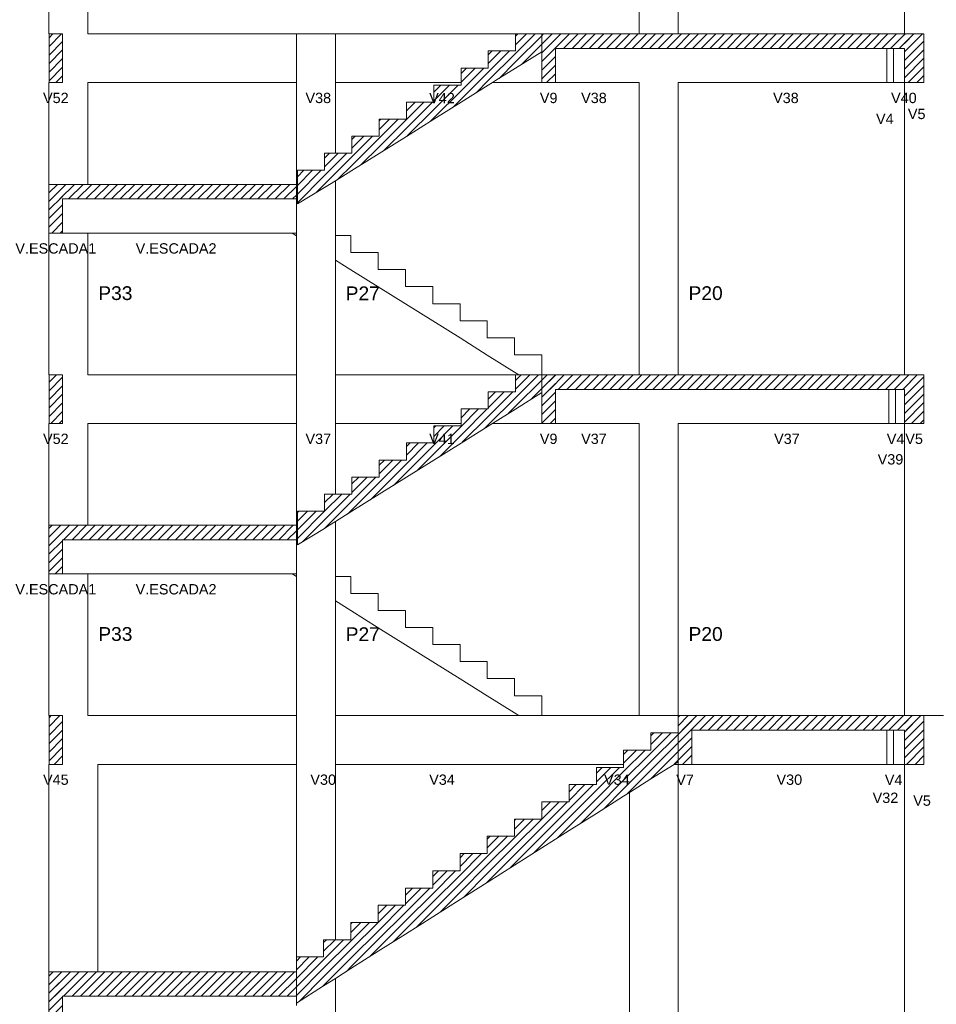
# Model space of a CAD drawing. Header units: millimetres. Extents: x 10 to 1250, y -62 to 528.
# Tile 208 of 256: x 126 to 135, y 338 to 348. Entities that reach past the tile are written whole.
import ezdxf

# ---------------------------------------------------------------- set-up
doc = ezdxf.new("R2010")
doc.units = ezdxf.units.MM
doc.header["$LTSCALE"] = 0.05
for name, color, linetype, lineweight in [('FO-Cotas', 5, 'Continuous', 5), ('FO-Níveis', 9, 'Continuous', 5), ('FO-Pilares pré-moldados', 3, 'Continuous', 20), ('FO-Seção das fundações', 9, 'Continuous', 5), ('FO-Títulos', 7, 'Continuous', 5)]:
    doc.layers.add(name, color=color, linetype=linetype, lineweight=lineweight)
doc.styles.add('Arial', font='arial.ttf')
pattern_1 = [(45, (-127.84726, -34.92108), (-0.08838835, 0.08838835), [])]

# ---------------------------------------------------------------- blocks, each defined once
blk = doc.blocks.new('BBBBB')
at = {"layer": 'FO-Níveis', "linetype": 'Continuous'}
h = blk.add_hatch(dxfattribs=at)
h.set_pattern_fill('ANSI31', color=256, style=0)
h.set_pattern_definition(pattern_1)
h.paths.add_polyline_path([(-29.8385, 31.5821), (-29.5585, 31.5821), (-29.5585, 32.5821), (-29.8385, 32.5821), (-29.8385, 31.5821)])
h = blk.add_hatch(dxfattribs=at)
h.set_pattern_fill('ANSI31', color=256, style=0)
h.set_pattern_definition(pattern_1)
h.paths.add_polyline_path([(-19.7191, 32.2158), (-20.2591, 31.8783), (-20.2591, 32.5821), (-19.7191, 32.5821), (-19.7191, 32.2158)])
h = blk.add_hatch(dxfattribs=at)
h.set_pattern_fill('ANSI31', color=256, style=0)
h.set_pattern_definition(pattern_1)
h.paths.add_polyline_path([(-19.7191, 32.2821), (-11.8751, 32.2821), (-11.8751, 32.5821), (-19.7191, 32.5821), (-19.7191, 32.2821)])
h = blk.add_hatch(dxfattribs=at)
h.set_pattern_fill('ANSI31', color=256, style=0)
h.set_pattern_definition(pattern_1)
h.paths.add_polyline_path([(-19.7191, 31.5821), (-19.4391, 31.5821), (-19.4391, 32.5821), (-19.7191, 32.5821), (-19.7191, 31.5821)])
h = blk.add_hatch(dxfattribs=at)
h.set_pattern_fill('ANSI31', color=256, style=0)
h.set_pattern_definition(pattern_1)
h.paths.add_polyline_path([(-12.2751, 31.5821), (-11.8751, 31.5821), (-11.8751, 32.5821), (-12.2751, 32.5821), (-12.2751, 31.5821)])
h = blk.add_hatch(dxfattribs=at)
h.set_pattern_fill('ANSI31', color=256, style=0)
h.set_pattern_definition(pattern_1)
h.paths.add_polyline_path([(-20.2591, 31.8783), (-20.8191, 31.5283), (-20.8191, 32.2321), (-20.2591, 32.2321), (-20.2591, 31.8783)])
h = blk.add_hatch(dxfattribs=at)
h.set_pattern_fill('ANSI31', color=256, style=0)
h.set_pattern_definition(pattern_1)
h.paths.add_polyline_path([(-20.8191, 31.5283), (-21.3791, 31.1783), (-21.3791, 31.8821), (-20.8191, 31.8821), (-20.8191, 31.5283)])
h = blk.add_hatch(dxfattribs=at)
h.set_pattern_fill('ANSI31', color=256, style=0)
h.set_pattern_definition(pattern_1)
h.paths.add_polyline_path([(-21.3791, 31.1783), (-21.9391, 30.8283), (-21.9391, 31.5321), (-21.3791, 31.5321), (-21.3791, 31.1783)])
h = blk.add_hatch(dxfattribs=at)
h.set_pattern_fill('ANSI31', color=256, style=0)
h.set_pattern_definition(pattern_1)
h.paths.add_polyline_path([(-21.9391, 30.8283), (-22.4991, 30.4783), (-22.4991, 31.1821), (-21.9391, 31.1821), (-21.9391, 30.8283)])
h = blk.add_hatch(dxfattribs=at)
h.set_pattern_fill('ANSI31', color=256, style=0)
h.set_pattern_definition(pattern_1)
h.paths.add_polyline_path([(-22.4991, 30.4783), (-23.0591, 30.1283), (-23.0591, 30.8321), (-22.4991, 30.8321), (-22.4991, 30.4783)])
h = blk.add_hatch(dxfattribs=at)
h.set_pattern_fill('ANSI31', color=256, style=0)
h.set_pattern_definition(pattern_1)
h.paths.add_polyline_path([(-23.0591, 30.1283), (-23.6191, 29.7783), (-23.6191, 30.4821), (-23.0591, 30.4821), (-23.0591, 30.1283)])
h = blk.add_hatch(dxfattribs=at)
h.set_pattern_fill('ANSI31', color=256, style=0)
h.set_pattern_definition(pattern_1)
h.paths.add_polyline_path([(-23.6191, 29.7783), (-24.1791, 29.4283), (-24.1791, 30.1321), (-23.6191, 30.1321), (-23.6191, 29.7783)])
h = blk.add_hatch(dxfattribs=at)
h.set_pattern_fill('ANSI31', color=256, style=0)
h.set_pattern_definition(pattern_1)
h.paths.add_polyline_path([(-24.1791, 29.4283), (-24.7391, 29.0908), (-24.7391, 29.7821), (-24.1791, 29.7821), (-24.1791, 29.4283)])
h = blk.add_hatch(dxfattribs=at)
h.set_pattern_fill('ANSI31', color=256, style=0)
h.set_pattern_definition(pattern_1)
h.paths.add_polyline_path([(-29.8391, 29.1921), (-24.7591, 29.1921), (-24.7591, 29.4921), (-29.8391, 29.4921), (-29.8391, 29.1921)])
h = blk.add_hatch(dxfattribs=at)
h.set_pattern_fill('ANSI31', color=256, style=0)
h.set_pattern_definition(pattern_1)
h.paths.add_polyline_path([(-29.8391, 28.4921), (-29.5591, 28.4921), (-29.5591, 29.4921), (-29.8391, 29.4921), (-29.8391, 28.4921)])
h = blk.add_hatch(dxfattribs=at)
h.set_pattern_fill('ANSI31', color=256, style=0)
h.set_pattern_definition(pattern_1)
h.paths.add_polyline_path([(-29.8385, 24.5821), (-29.5585, 24.5821), (-29.5585, 25.5821), (-29.8385, 25.5821), (-29.8385, 24.5821)])
h = blk.add_hatch(dxfattribs=at)
h.set_pattern_fill('ANSI31', color=256, style=0)
h.set_pattern_definition(pattern_1)
h.paths.add_polyline_path([(-19.7191, 25.2158), (-20.2591, 24.8783), (-20.2591, 25.5821), (-19.7191, 25.5821), (-19.7191, 25.2158)])
h = blk.add_hatch(dxfattribs=at)
h.set_pattern_fill('ANSI31', color=256, style=0)
h.set_pattern_definition(pattern_1)
h.paths.add_polyline_path([(-19.7191, 25.2821), (-11.8751, 25.2821), (-11.8751, 25.5821), (-19.7191, 25.5821), (-19.7191, 25.2821)])
h = blk.add_hatch(dxfattribs=at)
h.set_pattern_fill('ANSI31', color=256, style=0)
h.set_pattern_definition(pattern_1)
h.paths.add_polyline_path([(-19.7191, 24.5821), (-19.4391, 24.5821), (-19.4391, 25.5821), (-19.7191, 25.5821), (-19.7191, 24.5821)])
h = blk.add_hatch(dxfattribs=at)
h.set_pattern_fill('ANSI31', color=256, style=0)
h.set_pattern_definition(pattern_1)
h.paths.add_polyline_path([(-12.2751, 24.5821), (-11.8751, 24.5821), (-11.8751, 25.5821), (-12.2751, 25.5821), (-12.2751, 24.5821)])
h = blk.add_hatch(dxfattribs=at)
h.set_pattern_fill('ANSI31', color=256, style=0)
h.set_pattern_definition(pattern_1)
h.paths.add_polyline_path([(-20.2591, 24.8783), (-20.8191, 24.5283), (-20.8191, 25.2321), (-20.2591, 25.2321), (-20.2591, 24.8783)])
h = blk.add_hatch(dxfattribs=at)
h.set_pattern_fill('ANSI31', color=256, style=0)
h.set_pattern_definition(pattern_1)
h.paths.add_polyline_path([(-20.8191, 24.5283), (-21.3791, 24.1783), (-21.3791, 24.8821), (-20.8191, 24.8821), (-20.8191, 24.5283)])
h = blk.add_hatch(dxfattribs=at)
h.set_pattern_fill('ANSI31', color=256, style=0)
h.set_pattern_definition(pattern_1)
h.paths.add_polyline_path([(-21.3791, 24.1783), (-21.9391, 23.8283), (-21.9391, 24.5321), (-21.3791, 24.5321), (-21.3791, 24.1783)])
h = blk.add_hatch(dxfattribs=at)
h.set_pattern_fill('ANSI31', color=256, style=0)
h.set_pattern_definition(pattern_1)
h.paths.add_polyline_path([(-21.9391, 23.8283), (-22.4991, 23.4783), (-22.4991, 24.1821), (-21.9391, 24.1821), (-21.9391, 23.8283)])
h = blk.add_hatch(dxfattribs=at)
h.set_pattern_fill('ANSI31', color=256, style=0)
h.set_pattern_definition(pattern_1)
h.paths.add_polyline_path([(-22.4991, 23.4783), (-23.0591, 23.1283), (-23.0591, 23.8321), (-22.4991, 23.8321), (-22.4991, 23.4783)])
h = blk.add_hatch(dxfattribs=at)
h.set_pattern_fill('ANSI31', color=256, style=0)
h.set_pattern_definition(pattern_1)
h.paths.add_polyline_path([(-23.0591, 23.1283), (-23.6191, 22.7783), (-23.6191, 23.4821), (-23.0591, 23.4821), (-23.0591, 23.1283)])
h = blk.add_hatch(dxfattribs=at)
h.set_pattern_fill('ANSI31', color=256, style=0)
h.set_pattern_definition(pattern_1)
h.paths.add_polyline_path([(-23.6191, 22.7783), (-24.1791, 22.4283), (-24.1791, 23.1321), (-23.6191, 23.1321), (-23.6191, 22.7783)])
h = blk.add_hatch(dxfattribs=at)
h.set_pattern_fill('ANSI31', color=256, style=0)
h.set_pattern_definition(pattern_1)
h.paths.add_polyline_path([(-24.1791, 22.4283), (-24.7391, 22.0908), (-24.7391, 22.7821), (-24.1791, 22.7821), (-24.1791, 22.4283)])
h = blk.add_hatch(dxfattribs=at)
h.set_pattern_fill('ANSI31', color=256, style=0)
h.set_pattern_definition(pattern_1)
h.paths.add_polyline_path([(-29.8391, 22.1921), (-24.7591, 22.1921), (-24.7591, 22.4921), (-29.8391, 22.4921), (-29.8391, 22.1921)])
h = blk.add_hatch(dxfattribs=at)
h.set_pattern_fill('ANSI31', color=256, style=0)
h.set_pattern_definition(pattern_1)
h.paths.add_polyline_path([(-29.8391, 21.4921), (-29.5591, 21.4921), (-29.5591, 22.4921), (-29.8391, 22.4921), (-29.8391, 21.4921)])
h = blk.add_hatch(dxfattribs=at)
h.set_pattern_fill('ANSI31', color=256, style=0)
h.set_pattern_definition(pattern_1)
h.paths.add_polyline_path([(-29.8385, 17.5821), (-29.5585, 17.5821), (-29.5585, 18.5821), (-29.8385, 18.5821), (-29.8385, 17.5821)])
h = blk.add_hatch(dxfattribs=at)
h.set_pattern_fill('ANSI31', color=256, style=0)
h.set_pattern_definition(pattern_1)
h.paths.add_polyline_path([(-16.9191, 18.2821), (-11.8751, 18.2821), (-11.8751, 18.5821), (-16.9191, 18.5821), (-16.9191, 18.2821)])
h = blk.add_hatch(dxfattribs=at)
h.set_pattern_fill('ANSI31', color=256, style=0)
h.set_pattern_definition(pattern_1)
h.paths.add_polyline_path([(-16.9191, 17.5821), (-16.6391, 17.5821), (-16.6391, 18.5821), (-16.9191, 18.5821), (-16.9191, 17.5821)])
h = blk.add_hatch(dxfattribs=at)
h.set_pattern_fill('ANSI31', color=256, style=0)
h.set_pattern_definition(pattern_1)
h.paths.add_polyline_path([(-12.2751, 17.5821), (-11.8751, 17.5821), (-11.8751, 18.5821), (-12.2751, 18.5821), (-12.2751, 17.5821)])
h = blk.add_hatch(dxfattribs=at)
h.set_pattern_fill('ANSI31', color=256, style=0)
h.set_pattern_definition(pattern_1)
h.paths.add_polyline_path([(-16.9191, 17.6366), (-17.4791, 17.2826), (-17.4791, 18.2281), (-16.9191, 18.2281), (-16.9191, 17.6366)])
h = blk.add_hatch(dxfattribs=at)
h.set_pattern_fill('ANSI31', color=256, style=0)
h.set_pattern_definition(pattern_1)
h.paths.add_polyline_path([(-17.4791, 17.2826), (-18.0391, 16.9286), (-18.0391, 17.8741), (-17.4791, 17.8741), (-17.4791, 17.2826)])
h = blk.add_hatch(dxfattribs=at)
h.set_pattern_fill('ANSI31', color=256, style=0)
h.set_pattern_definition(pattern_1)
h.paths.add_polyline_path([(-18.0391, 16.9286), (-18.5991, 16.5746), (-18.5991, 17.5201), (-18.0391, 17.5201), (-18.0391, 16.9286)])
h = blk.add_hatch(dxfattribs=at)
h.set_pattern_fill('ANSI31', color=256, style=0)
h.set_pattern_definition(pattern_1)
h.paths.add_polyline_path([(-18.5991, 16.5746), (-19.1591, 16.2206), (-19.1591, 17.1661), (-18.5991, 17.1661), (-18.5991, 16.5746)])
h = blk.add_hatch(dxfattribs=at)
h.set_pattern_fill('ANSI31', color=256, style=0)
h.set_pattern_definition(pattern_1)
h.paths.add_polyline_path([(-19.1591, 16.2206), (-19.7191, 15.8666), (-19.7191, 16.8121), (-19.1591, 16.8121), (-19.1591, 16.2206)])
h = blk.add_hatch(dxfattribs=at)
h.set_pattern_fill('ANSI31', color=256, style=0)
h.set_pattern_definition(pattern_1)
h.paths.add_polyline_path([(-19.7191, 15.8666), (-20.2791, 15.5126), (-20.2791, 16.4581), (-19.7191, 16.4581), (-19.7191, 15.8666)])
h = blk.add_hatch(dxfattribs=at)
h.set_pattern_fill('ANSI31', color=256, style=0)
h.set_pattern_definition(pattern_1)
h.paths.add_polyline_path([(-20.2791, 15.5126), (-20.8391, 15.1586), (-20.8391, 16.1041), (-20.2791, 16.1041), (-20.2791, 15.5126)])
h = blk.add_hatch(dxfattribs=at)
h.set_pattern_fill('ANSI31', color=256, style=0)
h.set_pattern_definition(pattern_1)
h.paths.add_polyline_path([(-20.8391, 15.1586), (-21.3991, 14.8046), (-21.3991, 15.7501), (-20.8391, 15.7501), (-20.8391, 15.1586)])
h = blk.add_hatch(dxfattribs=at)
h.set_pattern_fill('ANSI31', color=256, style=0)
h.set_pattern_definition(pattern_1)
h.paths.add_polyline_path([(-21.3991, 14.8046), (-21.9591, 14.4506), (-21.9591, 15.3961), (-21.3991, 15.3961), (-21.3991, 14.8046)])
h = blk.add_hatch(dxfattribs=at)
h.set_pattern_fill('ANSI31', color=256, style=0)
h.set_pattern_definition(pattern_1)
h.paths.add_polyline_path([(-21.9591, 14.4506), (-22.5191, 14.0966), (-22.5191, 15.0421), (-21.9591, 15.0421), (-21.9591, 14.4506)])
h = blk.add_hatch(dxfattribs=at)
h.set_pattern_fill('ANSI31', color=256, style=0)
h.set_pattern_definition(pattern_1)
h.paths.add_polyline_path([(-22.5191, 14.0966), (-23.0791, 13.7426), (-23.0791, 14.6881), (-22.5191, 14.6881), (-22.5191, 14.0966)])
h = blk.add_hatch(dxfattribs=at)
h.set_pattern_fill('ANSI31', color=256, style=0)
h.set_pattern_definition(pattern_1)
h.paths.add_polyline_path([(-23.0791, 13.7426), (-23.6391, 13.3886), (-23.6391, 14.3341), (-23.0791, 14.3341), (-23.0791, 13.7426)])
h = blk.add_hatch(dxfattribs=at)
h.set_pattern_fill('ANSI31', color=256, style=0)
h.set_pattern_definition(pattern_1)
h.paths.add_polyline_path([(-23.6391, 13.3886), (-24.1991, 13.0346), (-24.1991, 13.9801), (-23.6391, 13.9801), (-23.6391, 13.3886)])
h = blk.add_hatch(dxfattribs=at)
h.set_pattern_fill('ANSI31', color=256, style=0)
h.set_pattern_definition(pattern_1)
h.paths.add_polyline_path([(-24.1991, 13.0346), (-24.7591, 12.6806), (-24.7591, 13.6261), (-24.1991, 13.6261), (-24.1991, 13.0346)])
h = blk.add_hatch(dxfattribs=at)
h.set_pattern_fill('ANSI31', color=256, style=0)
h.set_pattern_definition(pattern_1)
h.paths.add_polyline_path([(-29.8391, 12.8221), (-24.7591, 12.8221), (-24.7591, 13.3221), (-29.8391, 13.3221), (-29.8391, 12.8221)])
h = blk.add_hatch(dxfattribs=at)
h.set_pattern_fill('ANSI31', color=256, style=0)
h.set_pattern_definition(pattern_1)
h.paths.add_polyline_path([(-29.8391, 12.3221), (-29.5591, 12.3221), (-29.5591, 13.3221), (-29.8391, 13.3221), (-29.8391, 12.3221)])
at = {"layer": 'FO-Cotas'}
for p, q in [((-29.8391, 39.5821), (-29.8391, 32.5821)), ((-29.0391, 32.5821), (-29.0391, 38.5821)), ((-17.7191, 38.5821), (-17.7191, 32.5821)), ((-16.9191, 32.5821), (-16.9191, 38.5821)), ((-12.2751, 38.5821), (-12.2751, 32.5821)), ((-24.7591, 32.5821), (-29.0391, 32.5821)), ((-23.9591, 32.5821), (-24.7591, 32.5821)), ((-24.7591, 32.5821), (-24.7591, 31.5821)), ((-21.1675, 32.5821), (-23.9591, 32.5821)), ((-23.9591, 31.5821), (-23.9591, 32.5821)), ((-20.9175, 32.5821), (-21.1675, 32.5821)), ((-20.6675, 32.5821), (-20.9175, 32.5821)), ((-20.2591, 32.5821), (-20.6675, 32.5821)), ((-12.6361, 32.2821), (-12.6361, 31.5821)), ((-12.4961, 32.2821), (-12.4961, 31.5821)), ((-29.8391, 31.5821), (-29.8391, 29.4921)), ((-29.0391, 31.5821), (-24.7591, 31.5821)), ((-29.0391, 29.4921), (-29.0391, 31.5821)), ((-24.7591, 31.5821), (-24.7591, 29.4921)), ((-23.9591, 31.5821), (-21.3791, 31.5821)), ((-23.9591, 30.1321), (-23.9591, 31.5821)), ((-20.733, 31.5821), (-20.6675, 31.5821)), ((-20.6675, 31.5821), (-19.7191, 31.5821)), ((-19.4391, 31.5821), (-17.7191, 31.5821)), ((-17.7191, 31.5821), (-17.7191, 29.4921)), ((-16.9191, 31.5821), (-12.6361, 31.5821)), ((-16.9191, 29.4921), (-16.9191, 31.5821)), ((-12.6361, 31.5821), (-12.4961, 31.5821)), ((-12.4961, 31.5821), (-12.3561, 31.5821)), ((-12.3561, 31.5821), (-12.2751, 31.5821)), ((-12.2751, 31.5821), (-12.2751, 29.4921)), ((-23.9591, 29.4921), (-23.9591, 29.5658)), ((-23.9591, 28.4421), (-23.9591, 29.4921)), ((-17.7191, 29.4921), (-17.7191, 25.5821)), ((-16.9191, 25.5821), (-16.9191, 29.4921)), ((-12.2751, 29.4921), (-12.2751, 25.5821)), ((-24.7591, 29.1921), (-24.7591, 29.1421)), ((-24.7591, 29.1421), (-24.7591, 28.7921)), ((-24.7591, 28.7921), (-24.7591, 28.4921)), ((-29.8391, 28.4921), (-29.8391, 25.5821)), ((-29.5591, 28.4921), (-29.0391, 28.4921)), ((-29.0391, 25.5821), (-29.0391, 28.4921)), ((-29.0391, 28.4921), (-24.8451, 28.4921)), ((-24.8451, 28.4921), (-24.7591, 28.4383)), ((-24.8451, 28.4921), (-24.7591, 28.4921)), ((-24.7591, 28.4921), (-24.7591, 28.4383)), ((-24.7591, 28.4383), (-24.7591, 25.5821)), ((-23.6391, 28.4421), (-23.9591, 28.4421)), ((-23.9591, 27.9383), (-23.9591, 28.4421)), ((-23.6391, 28.0921), (-23.6391, 28.4421)), ((-23.9591, 27.9383), (-23.6391, 27.7383)), ((-23.9591, 25.5821), (-23.9591, 27.9383)), ((-23.0791, 28.0921), (-23.6391, 28.0921)), ((-23.0791, 27.7421), (-23.0791, 28.0921)), ((-23.6391, 27.7383), (-23.0791, 27.3883)), ((-22.5191, 27.7421), (-23.0791, 27.7421)), ((-22.5191, 27.3921), (-22.5191, 27.7421)), ((-23.0791, 27.3883), (-22.5191, 27.0383)), ((-21.9591, 27.3921), (-22.5191, 27.3921)), ((-21.9591, 27.0421), (-21.9591, 27.3921)), ((-22.5191, 27.0383), (-21.9591, 26.6883)), ((-21.3991, 27.0421), (-21.9591, 27.0421)), ((-21.3991, 26.6921), (-21.3991, 27.0421)), ((-20.8391, 26.6921), (-21.3991, 26.6921)), ((-20.8391, 26.3421), (-20.8391, 26.6921)), ((-21.9591, 26.6883), (-21.3991, 26.3383)), ((-21.3991, 26.3383), (-20.8391, 25.9883)), ((-20.2791, 26.3421), (-20.8391, 26.3421)), ((-20.2791, 25.9921), (-20.2791, 26.3421)), ((-20.8391, 25.9883), (-20.2791, 25.6383)), ((-19.7191, 25.9921), (-20.2791, 25.9921)), ((-19.7191, 25.5821), (-19.7191, 25.9921)), ((-24.7591, 25.5821), (-29.0391, 25.5821)), ((-24.7591, 25.5821), (-24.7591, 24.5821)), ((-21.2051, 25.5821), (-23.9591, 25.5821)), ((-23.9591, 24.5821), (-23.9591, 25.5821)), ((-21.0051, 25.5821), (-21.2051, 25.5821)), ((-20.8051, 25.5821), (-21.0051, 25.5821)), ((-20.2591, 25.5821), (-20.8051, 25.5821)), ((-20.2791, 25.6383), (-20.1891, 25.5821)), ((-12.5951, 25.2821), (-12.5951, 24.5821)), ((-12.4551, 25.2821), (-12.4551, 24.5821)), ((-29.8391, 24.5821), (-29.8391, 22.4921)), ((-29.0391, 24.5821), (-24.7591, 24.5821)), ((-29.0391, 22.4921), (-29.0391, 24.5821)), ((-24.7591, 24.5821), (-24.7591, 22.4921)), ((-23.9591, 24.5821), (-21.3791, 24.5821)), ((-23.9591, 23.1321), (-23.9591, 24.5821)), ((-20.733, 24.5821), (-19.7191, 24.5821)), ((-19.4391, 24.5821), (-17.7191, 24.5821)), ((-17.7191, 24.5821), (-17.7191, 22.4921)), ((-16.9191, 24.5821), (-12.5951, 24.5821)), ((-16.9191, 22.4921), (-16.9191, 24.5821)), ((-12.5951, 24.5821), (-12.4551, 24.5821)), ((-12.4551, 24.5821), (-12.3151, 24.5821)), ((-12.3151, 24.5821), (-12.2751, 24.5821)), ((-12.2751, 24.5821), (-12.2751, 22.4921)), ((-23.9591, 22.4921), (-23.9591, 22.5658)), ((-23.9591, 21.4421), (-23.9591, 22.4921)), ((-17.7191, 22.4921), (-17.7191, 18.5821)), ((-16.9191, 18.5821), (-16.9191, 22.4921)), ((-12.2751, 22.4921), (-12.2751, 18.5821)), ((-24.7591, 22.1921), (-24.7591, 22.1421)), ((-24.7591, 22.1421), (-24.7591, 21.7921)), ((-24.7591, 21.7921), (-24.7591, 21.4921)), ((-29.8391, 21.4921), (-29.8391, 18.5821)), ((-29.5591, 21.4921), (-29.0391, 21.4921)), ((-29.0391, 18.5821), (-29.0391, 21.4921)), ((-29.0391, 21.4921), (-24.8451, 21.4921)), ((-24.8451, 21.4921), (-24.7591, 21.4383)), ((-24.8451, 21.4921), (-24.7591, 21.4921)), ((-24.7591, 21.4921), (-24.7591, 21.4383)), ((-24.7591, 21.4383), (-24.7591, 18.5821)), ((-23.6391, 21.4421), (-23.9591, 21.4421)), ((-23.9591, 20.9383), (-23.9591, 21.4421)), ((-23.6391, 21.0921), (-23.6391, 21.4421)), ((-23.0791, 21.0921), (-23.6391, 21.0921)), ((-23.0791, 20.7421), (-23.0791, 21.0921)), ((-23.9591, 20.9383), (-23.6391, 20.7383)), ((-23.9591, 18.5821), (-23.9591, 20.9383)), ((-23.6391, 20.7383), (-23.0791, 20.3883)), ((-22.5191, 20.7421), (-23.0791, 20.7421)), ((-22.5191, 20.3921), (-22.5191, 20.7421)), ((-23.0791, 20.3883), (-22.5191, 20.0383)), ((-21.9591, 20.3921), (-22.5191, 20.3921)), ((-21.9591, 20.0421), (-21.9591, 20.3921)), ((-22.5191, 20.0383), (-21.9591, 19.6883)), ((-21.3991, 20.0421), (-21.9591, 20.0421)), ((-21.3991, 19.6921), (-21.3991, 20.0421)), ((-21.9591, 19.6883), (-21.3991, 19.3383)), ((-20.8391, 19.6921), (-21.3991, 19.6921)), ((-20.8391, 19.3421), (-20.8391, 19.6921)), ((-21.3991, 19.3383), (-20.8391, 18.9883)), ((-20.2791, 19.3421), (-20.8391, 19.3421)), ((-20.2791, 18.9921), (-20.2791, 19.3421)), ((-20.8391, 18.9883), (-20.2791, 18.6383)), ((-19.7191, 18.9921), (-20.2791, 18.9921)), ((-19.7191, 18.5821), (-19.7191, 18.9921)), ((-20.2791, 18.6383), (-20.1891, 18.5821)), ((-28.8391, 18.5821), (-29.0391, 18.5821)), ((-24.7591, 18.5821), (-28.8391, 18.5821)), ((-24.7591, 18.5821), (-24.7591, 17.7421)), ((-20.9251, 18.5821), (-23.9591, 18.5821)), ((-23.9591, 17.7421), (-23.9591, 18.5821)), ((-20.7251, 18.5821), (-20.9251, 18.5821)), ((-20.5251, 18.5821), (-20.7251, 18.5821)), ((-20.1891, 18.5821), (-20.5251, 18.5821)), ((-19.7191, 18.5821), (-20.1891, 18.5821)), ((-19.5791, 18.5821), (-19.7191, 18.5821)), ((-19.4391, 18.5821), (-19.5791, 18.5821)), ((-17.9191, 18.5821), (-19.4391, 18.5821)), ((-17.7191, 18.5821), (-17.9191, 18.5821)), ((-16.9191, 18.5821), (-17.7191, 18.5821)), ((-11.4751, 18.5821), (-11.8751, 18.5821)), ((-12.6351, 18.2821), (-12.6351, 17.5821)), ((-12.4951, 18.2821), (-12.4951, 17.5821)), ((-24.7591, 17.7421), (-24.7591, 17.5821)), ((-23.9591, 17.5821), (-23.9591, 17.7421)), ((-29.8391, 17.5821), (-29.8391, 16.8021)), ((-28.8391, 17.5821), (-24.7591, 17.5821)), ((-28.8391, 16.8021), (-28.8391, 17.5821)), ((-24.7591, 17.5821), (-24.7591, 16.8021)), ((-23.9591, 17.5821), (-20.9251, 17.5821)), ((-23.9591, 16.8021), (-23.9591, 17.5821)), ((-20.9251, 17.5821), (-20.7251, 17.5821)), ((-20.7251, 17.5821), (-20.5251, 17.5821)), ((-20.5251, 17.5821), (-19.7191, 17.5821)), ((-19.7191, 17.5821), (-19.5791, 17.5821)), ((-19.5791, 17.5821), (-19.4391, 17.5821)), ((-19.4391, 17.5821), (-18.0391, 17.5821)), ((-17.0053, 17.5821), (-16.9191, 17.5821)), ((-16.9191, 16.8021), (-16.9191, 17.5821)), ((-16.6391, 17.5821), (-12.6351, 17.5821)), ((-12.6351, 17.5821), (-12.4951, 17.5821)), ((-12.4951, 17.5821), (-12.3551, 17.5821)), ((-12.3551, 17.5821), (-12.2751, 17.5821)), ((-12.2751, 17.5821), (-12.2751, 16.8021)), ((-17.9191, 17.0045), (-17.9191, 16.8021)), ((-29.8391, 16.8021), (-29.8391, 15.8821)), ((-28.8391, 15.8821), (-28.8391, 16.8021)), ((-24.7591, 16.8021), (-24.7591, 15.8821)), ((-23.9591, 15.8821), (-23.9591, 16.8021)), ((-17.9191, 16.8021), (-17.9191, 15.8821)), ((-16.9191, 15.8821), (-16.9191, 16.8021)), ((-12.2751, 16.8021), (-12.2751, 15.8821)), ((-29.8391, 15.8821), (-29.8391, 13.3221)), ((-28.8391, 13.3221), (-28.8391, 15.8821)), ((-24.7591, 15.8821), (-24.7591, 13.6261)), ((-23.9591, 13.9801), (-23.9591, 15.8821)), ((-17.9191, 15.8821), (-17.9191, 13.3221)), ((-16.9191, 13.3221), (-16.9191, 15.8821)), ((-12.2751, 15.8821), (-12.2751, 13.3221)), ((-23.9591, 12.2881), (-23.9591, 13.1863)), ((-17.9191, 13.3221), (-17.9191, 8.5481)), ((-16.9191, 8.2081), (-16.9191, 13.3221)), ((-12.2751, 13.3221), (-12.2751, 7.5821)), ((-24.7591, 12.6806), (-24.7591, 12.6281))]:
    blk.add_line(p, q, dxfattribs=at)
at = {"layer": 'FO-Títulos'}
for p, q in [((-29.8385, 32.5821), (-29.8385, 31.5821)), ((-29.5591, 32.5821), (-29.8385, 32.5821)), ((-29.5585, 32.5821), (-29.5591, 32.5821)), ((-29.5585, 31.5821), (-29.5585, 32.5821)), ((-20.2591, 32.5821), (-19.7191, 32.5821)), ((-20.2591, 32.2321), (-20.2591, 32.5821)), ((-19.5791, 32.5821), (-19.7191, 32.5821)), ((-19.7191, 32.5821), (-19.7191, 32.2821)), ((-19.4391, 32.5821), (-19.5791, 32.5821)), ((-17.7191, 32.5821), (-19.4391, 32.5821)), ((-16.9191, 32.5821), (-17.7191, 32.5821)), ((-12.6361, 32.5821), (-16.9191, 32.5821)), ((-12.4961, 32.5821), (-12.6361, 32.5821)), ((-12.3561, 32.5821), (-12.4961, 32.5821)), ((-12.2751, 32.5821), (-12.3561, 32.5821)), ((-12.0751, 32.5821), (-12.2751, 32.5821)), ((-11.8751, 32.5821), (-12.0751, 32.5821)), ((-11.8751, 32.2821), (-11.8751, 32.5821)), ((-20.8191, 32.2321), (-20.6675, 32.2321)), ((-20.8191, 31.8821), (-20.8191, 32.2321)), ((-20.6675, 32.2321), (-20.2591, 32.2321)), ((-19.7191, 32.2158), (-20.2591, 31.8783)), ((-19.7191, 32.2821), (-19.7191, 32.2158)), ((-19.7191, 32.2158), (-19.7191, 31.5821)), ((-19.4391, 31.5821), (-19.4391, 32.2821)), ((-19.4391, 32.2821), (-17.7191, 32.2821)), ((-17.7191, 32.2821), (-16.9191, 32.2821)), ((-16.9191, 32.2821), (-12.6361, 32.2821)), ((-12.6361, 32.2821), (-12.4961, 32.2821)), ((-12.4961, 32.2821), (-12.3561, 32.2821)), ((-12.3561, 32.2821), (-12.2751, 32.2821)), ((-12.2751, 32.2821), (-12.2751, 31.5821)), ((-11.8751, 31.5821), (-11.8751, 32.2821)), ((-21.3791, 31.8821), (-21.1675, 31.8821)), ((-21.3791, 31.5821), (-21.3791, 31.8821)), ((-21.1675, 31.8821), (-20.9175, 31.8821)), ((-20.9175, 31.8821), (-20.8191, 31.8821)), ((-20.2591, 31.8783), (-20.6675, 31.6231)), ((-29.8385, 31.5821), (-29.5591, 31.5821)), ((-29.5591, 31.5821), (-29.5585, 31.5821)), ((-21.3791, 31.5321), (-21.3791, 31.5821)), ((-20.733, 31.5821), (-20.8191, 31.5283)), ((-20.6675, 31.6231), (-20.733, 31.5821)), ((-19.7191, 31.5821), (-19.5791, 31.5821)), ((-19.5791, 31.5821), (-19.4391, 31.5821)), ((-12.2751, 31.5821), (-12.0751, 31.5821)), ((-12.0751, 31.5821), (-11.8751, 31.5821)), ((-21.9391, 31.5321), (-21.3791, 31.5321)), ((-21.9391, 31.1821), (-21.9391, 31.5321)), ((-20.8191, 31.5283), (-21.3791, 31.1783)), ((-22.4991, 30.8321), (-22.4991, 31.1821)), ((-22.4991, 31.1821), (-21.9391, 31.1821)), ((-21.3791, 31.1783), (-21.9391, 30.8283)), ((-23.0591, 30.8321), (-22.4991, 30.8321)), ((-23.0591, 30.4821), (-23.0591, 30.8321)), ((-21.9391, 30.8283), (-22.4991, 30.4783)), ((-23.6191, 30.4821), (-23.0591, 30.4821)), ((-23.6191, 30.1321), (-23.6191, 30.4821)), ((-22.4991, 30.4783), (-23.0591, 30.1283)), ((-24.1791, 30.1321), (-23.9591, 30.1321)), ((-24.1791, 29.7821), (-24.1791, 30.1321)), ((-23.9591, 30.1321), (-23.6191, 30.1321)), ((-23.0591, 30.1283), (-23.6191, 29.7783)), ((-24.7391, 29.7821), (-24.1791, 29.7821)), ((-24.7391, 29.4921), (-24.7391, 29.7821)), ((-23.6191, 29.7783), (-23.9591, 29.5658)), ((-23.9591, 29.5658), (-24.077, 29.4921)), ((-29.8391, 29.4921), (-29.8391, 29.1921)), ((-29.6991, 29.4921), (-29.8391, 29.4921)), ((-29.5591, 29.4921), (-29.6991, 29.4921)), ((-29.0391, 29.4921), (-29.5591, 29.4921)), ((-24.7591, 29.4921), (-29.0391, 29.4921)), ((-24.7591, 29.1921), (-24.7591, 29.4921)), ((-24.7391, 29.0908), (-24.7391, 29.4921)), ((-24.1791, 29.4283), (-24.7391, 29.0908)), ((-24.077, 29.4921), (-24.1791, 29.4283)), ((-29.8391, 29.1921), (-29.8391, 28.4921)), ((-29.5591, 28.4921), (-29.5591, 29.1921)), ((-29.5591, 29.1921), (-29.0391, 29.1921)), ((-29.0391, 29.1921), (-24.7591, 29.1921)), ((-29.8391, 28.4921), (-29.6991, 28.4921)), ((-29.6991, 28.4921), (-29.5591, 28.4921)), ((-29.8385, 25.5821), (-29.8385, 24.5821)), ((-29.5591, 25.5821), (-29.8385, 25.5821)), ((-29.5585, 25.5821), (-29.5591, 25.5821)), ((-29.5585, 24.5821), (-29.5585, 25.5821)), ((-20.2591, 25.5821), (-20.1891, 25.5821)), ((-20.2591, 25.2321), (-20.2591, 25.5821)), ((-20.1891, 25.5821), (-19.7191, 25.5821)), ((-19.5791, 25.5821), (-19.7191, 25.5821)), ((-19.7191, 25.5821), (-19.7191, 25.2883)), ((-19.4391, 25.5821), (-19.5791, 25.5821)), ((-17.7191, 25.5821), (-19.4391, 25.5821)), ((-16.9191, 25.5821), (-17.7191, 25.5821)), ((-12.5951, 25.5821), (-16.9191, 25.5821)), ((-12.4551, 25.5821), (-12.5951, 25.5821)), ((-12.3151, 25.5821), (-12.4551, 25.5821)), ((-12.2751, 25.5821), (-12.3151, 25.5821)), ((-12.0751, 25.5821), (-12.2751, 25.5821)), ((-11.8751, 25.5821), (-12.0751, 25.5821)), ((-11.8751, 25.2821), (-11.8751, 25.5821)), ((-19.7191, 25.2883), (-19.7191, 25.2821)), ((-19.7191, 25.2821), (-19.7191, 25.2158)), ((-19.4391, 24.5821), (-19.4391, 25.2821)), ((-19.4391, 25.2821), (-17.7191, 25.2821)), ((-17.7191, 25.2821), (-16.9191, 25.2821)), ((-16.9191, 25.2821), (-12.5951, 25.2821)), ((-12.5951, 25.2821), (-12.4551, 25.2821)), ((-12.4551, 25.2821), (-12.3151, 25.2821)), ((-12.3151, 25.2821), (-12.2751, 25.2821)), ((-12.2751, 25.2821), (-12.2751, 24.5821)), ((-11.8751, 24.5821), (-11.8751, 25.2821)), ((-20.8191, 25.2321), (-20.8051, 25.2321)), ((-20.8191, 24.8821), (-20.8191, 25.2321)), ((-20.8051, 25.2321), (-20.2591, 25.2321)), ((-19.7191, 25.2158), (-20.2591, 24.8783)), ((-19.7191, 25.2158), (-19.7191, 24.5821)), ((-21.3791, 24.8821), (-21.2051, 24.8821)), ((-21.3791, 24.5821), (-21.3791, 24.8821)), ((-21.2051, 24.8821), (-21.0051, 24.8821)), ((-21.0051, 24.8821), (-20.8191, 24.8821)), ((-20.2591, 24.8783), (-20.733, 24.5821)), ((-29.8385, 24.5821), (-29.5591, 24.5821)), ((-29.5591, 24.5821), (-29.5585, 24.5821)), ((-21.9391, 24.5321), (-21.3791, 24.5321)), ((-21.9391, 24.1821), (-21.9391, 24.5321)), ((-21.3791, 24.5321), (-21.3791, 24.5821)), ((-20.8191, 24.5283), (-21.3791, 24.1783)), ((-20.733, 24.5821), (-20.8191, 24.5283)), ((-19.7191, 24.5821), (-19.5791, 24.5821)), ((-19.5791, 24.5821), (-19.4391, 24.5821)), ((-12.2751, 24.5821), (-12.0751, 24.5821)), ((-12.0751, 24.5821), (-11.8751, 24.5821)), ((-22.4991, 23.8321), (-22.4991, 24.1821)), ((-22.4991, 24.1821), (-21.9391, 24.1821)), ((-21.3791, 24.1783), (-21.9391, 23.8283)), ((-23.0591, 23.8321), (-22.4991, 23.8321)), ((-23.0591, 23.4821), (-23.0591, 23.8321)), ((-21.9391, 23.8283), (-22.4991, 23.4783)), ((-23.6191, 23.4821), (-23.0591, 23.4821)), ((-23.6191, 23.1321), (-23.6191, 23.4821)), ((-22.4991, 23.4783), (-23.0591, 23.1283)), ((-24.1791, 23.1321), (-23.9591, 23.1321)), ((-24.1791, 22.7821), (-24.1791, 23.1321)), ((-23.9591, 23.1321), (-23.6191, 23.1321)), ((-23.0591, 23.1283), (-23.6191, 22.7783)), ((-24.7391, 22.7821), (-24.1791, 22.7821)), ((-24.7391, 22.4921), (-24.7391, 22.7821)), ((-23.6191, 22.7783), (-23.9591, 22.5658)), ((-29.8391, 22.4921), (-29.8391, 22.1921)), ((-29.6991, 22.4921), (-29.8391, 22.4921)), ((-29.5591, 22.4921), (-29.6991, 22.4921)), ((-29.0391, 22.4921), (-29.5591, 22.4921)), ((-24.7591, 22.4921), (-29.0391, 22.4921)), ((-24.7591, 22.1921), (-24.7591, 22.4921)), ((-24.7391, 22.0908), (-24.7391, 22.4921)), ((-24.077, 22.4921), (-24.1791, 22.4283)), ((-23.9591, 22.5658), (-24.077, 22.4921)), ((-24.1791, 22.4283), (-24.7391, 22.0908)), ((-29.8391, 22.1921), (-29.8391, 21.4921)), ((-29.5591, 21.4921), (-29.5591, 22.1921)), ((-29.5591, 22.1921), (-29.0391, 22.1921)), ((-29.0391, 22.1921), (-24.7591, 22.1921)), ((-29.8391, 21.4921), (-29.6991, 21.4921)), ((-29.6991, 21.4921), (-29.5591, 21.4921)), ((-29.8385, 18.5821), (-29.8385, 17.7421)), ((-29.5591, 18.5821), (-29.8385, 18.5821)), ((-29.5585, 18.5821), (-29.5591, 18.5821)), ((-29.5585, 17.7421), (-29.5585, 18.5821)), ((-16.9191, 18.5821), (-16.9191, 18.2821)), ((-16.7791, 18.5821), (-16.9191, 18.5821)), ((-16.6391, 18.5821), (-16.7791, 18.5821)), ((-12.6351, 18.5821), (-16.6391, 18.5821)), ((-12.4951, 18.5821), (-12.6351, 18.5821)), ((-12.3551, 18.5821), (-12.4951, 18.5821)), ((-12.2751, 18.5821), (-12.3551, 18.5821)), ((-12.0751, 18.5821), (-12.2751, 18.5821)), ((-11.8751, 18.5821), (-12.0751, 18.5821)), ((-11.8751, 18.2821), (-11.8751, 18.5821)), ((-17.4791, 18.2281), (-16.9191, 18.2281)), ((-17.4791, 17.8741), (-17.4791, 18.2281)), ((-16.9191, 18.2821), (-16.9191, 18.2281)), ((-16.9191, 18.2281), (-16.9191, 17.7421)), ((-16.6391, 17.5821), (-16.6391, 18.2821)), ((-16.6391, 18.2821), (-12.6351, 18.2821)), ((-12.6351, 18.2821), (-12.4951, 18.2821)), ((-12.4951, 18.2821), (-12.3551, 18.2821)), ((-12.3551, 18.2821), (-12.2751, 18.2821)), ((-12.2751, 18.2821), (-12.2751, 17.7421)), ((-11.8751, 17.7421), (-11.8751, 18.2821)), ((-18.0391, 17.8741), (-17.9191, 17.8741)), ((-18.0391, 17.5821), (-18.0391, 17.8741)), ((-17.9191, 17.8741), (-17.4791, 17.8741)), ((-29.8385, 17.7421), (-29.8385, 17.5821)), ((-29.5585, 17.5821), (-29.5585, 17.7421)), ((-16.9191, 17.6366), (-17.0053, 17.5821)), ((-16.9191, 17.7421), (-16.9191, 17.6366)), ((-16.9191, 17.6366), (-16.9191, 17.5821)), ((-12.2751, 17.7421), (-12.2751, 17.5821)), ((-11.8751, 17.5821), (-11.8751, 17.7421)), ((-29.8385, 17.5821), (-29.5591, 17.5821)), ((-29.5591, 17.5821), (-29.5585, 17.5821)), ((-18.5991, 17.5201), (-18.0391, 17.5201)), ((-18.5991, 17.1661), (-18.5991, 17.5201)), ((-18.0391, 17.5201), (-18.0391, 17.5821)), ((-17.0053, 17.5821), (-17.4791, 17.2826)), ((-16.9191, 17.5821), (-16.7791, 17.5821)), ((-16.7791, 17.5821), (-16.6391, 17.5821)), ((-12.2751, 17.5821), (-12.0751, 17.5821)), ((-12.0751, 17.5821), (-11.8751, 17.5821)), ((-17.4791, 17.2826), (-17.9191, 17.0045)), ((-19.1591, 17.1661), (-18.5991, 17.1661)), ((-19.1591, 16.8121), (-19.1591, 17.1661)), ((-17.9191, 17.0045), (-18.0391, 16.9286)), ((-19.7191, 16.8121), (-19.1591, 16.8121)), ((-19.7191, 16.4581), (-19.7191, 16.8121)), ((-18.0391, 16.9286), (-18.5991, 16.5746)), ((-20.2791, 16.4581), (-19.7191, 16.4581)), ((-20.2791, 16.1041), (-20.2791, 16.4581)), ((-18.5991, 16.5746), (-19.1591, 16.2206)), ((-19.1591, 16.2206), (-19.7191, 15.8666)), ((-20.8391, 15.7501), (-20.8391, 16.1041)), ((-20.8391, 16.1041), (-20.2791, 16.1041)), ((-19.7191, 15.8666), (-20.2791, 15.5126)), ((-21.3991, 15.7501), (-20.8391, 15.7501)), ((-21.3991, 15.3961), (-21.3991, 15.7501)), ((-21.9591, 15.3961), (-21.3991, 15.3961)), ((-21.9591, 15.0421), (-21.9591, 15.3961)), ((-20.2791, 15.5126), (-20.8391, 15.1586)), ((-22.5191, 15.0421), (-21.9591, 15.0421)), ((-22.5191, 14.6881), (-22.5191, 15.0421)), ((-20.8391, 15.1586), (-21.3991, 14.8046)), ((-21.3991, 14.8046), (-21.9591, 14.4506)), ((-23.0791, 14.6881), (-22.5191, 14.6881)), ((-23.0791, 14.3341), (-23.0791, 14.6881)), ((-21.9591, 14.4506), (-22.5191, 14.0966)), ((-23.6391, 14.3341), (-23.0791, 14.3341)), ((-23.6391, 13.9801), (-23.6391, 14.3341)), ((-24.1991, 13.9801), (-23.9591, 13.9801)), ((-24.1991, 13.6261), (-24.1991, 13.9801)), ((-23.9591, 13.9801), (-23.6391, 13.9801)), ((-22.5191, 14.0966), (-23.0791, 13.7426)), ((-24.7591, 13.6261), (-24.1991, 13.6261)), ((-24.7591, 13.3221), (-24.7591, 13.6261)), ((-23.0791, 13.7426), (-23.6391, 13.3886)), ((-23.6391, 13.3886), (-23.9591, 13.1863)), ((-29.8391, 13.3221), (-29.8391, 12.8221)), ((-29.6991, 13.3221), (-29.8391, 13.3221)), ((-29.5591, 13.3221), (-29.6991, 13.3221)), ((-28.8391, 13.3221), (-29.5591, 13.3221)), ((-24.7591, 13.3221), (-28.8391, 13.3221)), ((-24.7591, 12.9681), (-24.7591, 13.3221)), ((-23.9591, 13.1863), (-24.1991, 13.0346)), ((-24.1991, 13.0346), (-24.7591, 12.6806)), ((-24.7591, 12.8221), (-24.7591, 12.9681)), ((-29.8391, 12.8221), (-29.8391, 12.3221)), ((-29.5591, 12.3221), (-29.5591, 12.8221)), ((-29.5591, 12.8221), (-28.8391, 12.8221)), ((-28.8391, 12.8221), (-25.3191, 12.8221)), ((-25.3191, 12.8221), (-24.7591, 12.8221)), ((-24.7591, 12.6806), (-24.7591, 12.8221))]:
    blk.add_line(p, q, dxfattribs=at)
at = {"layer": 'FO-Pilares pré-moldados', "char_height": 0.2824, "attachment_point": 7, "line_spacing_factor": 0.798, "style": 'Arial'}
for s, insert in [('P33', (-28.8273, 27.1135)), ('P27', (-23.7473, 27.1135)), ('P20', (-16.7073, 27.1135)), ('P33', (-28.8273, 20.1135)), ('P27', (-23.7473, 20.1135)), ('P20', (-16.7073, 20.1135))]:
    blk.add_mtext(s, dxfattribs=dict(at, insert=insert))
at = {"layer": 'FO-Seção das fundações', "char_height": 0.2118, "attachment_point": 8, "line_spacing_factor": 0.798, "style": 'Arial'}
for s, insert in [('V52', (-29.6985, 31.1585)), ('V38', (-24.3091, 31.1585)), ('V42', (-21.7691, 31.1585)), ('V9', (-19.5791, 31.1585)), ('V38', (-18.6491, 31.1585)), ('V38', (-14.7076, 31.1585)), ('V40', (-12.2856, 31.1585)), ('V4', (-12.6766, 30.7342)), ('V5', (-12.022, 30.8297)), ('V.ESCADA1', (-29.6991, 28.0685)), ('V.ESCADA2', (-27.2291, 28.0685)), ('V52', (-29.6985, 24.1585)), ('V37', (-24.3091, 24.1585)), ('V41', (-21.7691, 24.1585)), ('V9', (-19.5791, 24.1585)), ('V37', (-18.6491, 24.1585)), ('V37', (-14.6871, 24.1585)), ('V4', (-12.4551, 24.1585)), ('V5', (-12.0751, 24.1585)), ('V39', (-12.5605, 23.7369)), ('V.ESCADA1', (-29.6991, 21.0685)), ('V.ESCADA2', (-27.2291, 21.0685)), ('V45', (-29.6985, 17.1585)), ('V30', (-24.2091, 17.1585)), ('V34', (-21.7691, 17.1585)), ('V34', (-18.1791, 17.1585)), ('V7', (-16.7791, 17.1585)), ('V30', (-14.6371, 17.1585)), ('V4', (-12.4951, 17.1585)), ('V32', (-12.6638, 16.7867)), ('V5', (-11.9118, 16.7279))]:
    blk.add_mtext(s, dxfattribs=dict(at, insert=insert))

msp = doc.modelspace()

# ---------------------------------------------------------------- block references
at = {"xscale": 0.5, "yscale": 0.5, "zscale": 0.5}
msp.add_blockref('BBBBB', (141.072, 331.3735), dxfattribs=at)

doc.saveas('drawing.dxf')
